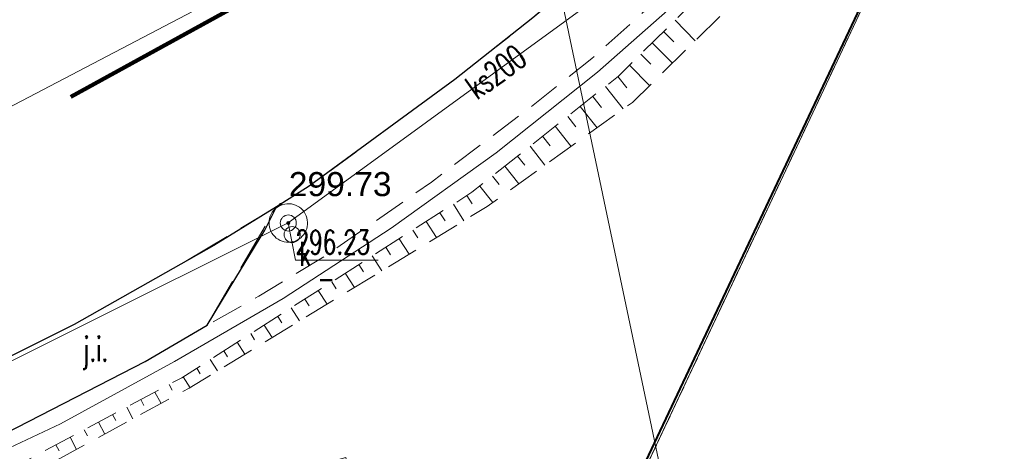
# Model space of a CAD drawing. Header units: metres. Extents: x 6567600 to 13135881, y 5574237 to 11149086.
# Tile 17 of 120: x 6567911 to 6567942, y 5574359 to 5574373. Entities that reach past the tile are written whole.
import ezdxf
from ezdxf.enums import TextEntityAlignment as Align

# ---------------------------------------------------------------- set-up
doc = ezdxf.new("R2010")
doc.units = ezdxf.units.M
for name, pattern in [('zzzxref_260316$0$_MDCP$0$2.0_1.0', [3, 2, -1]), ('zzzxref_260316$0$_MDCP$0$L_0_03', [1, 0.5, -0.5]), ('zzzxref_260316$0$_MDCP$0$L_0_04', [1.5, 1, -0.5]), ('zzzxref_260316$0$_MDCP$1$L_0_06', [2, 1.5, -0.5])]:
    doc.linetypes.add(name, pattern=pattern)
for name, color, linetype, lineweight in [('zzzxref_260316$0$_MDCP$0$EGB_DzialkaEwidencyjna', 7, 'Continuous', 18), ('zzzxref_260316$0$_MDCP$0$EGB_Klasouzytek', 92, 'Continuous', 18), ('zzzxref_260316$0$_MDCP$0$EGB_KonturUzytkuGruntowego', 92, 'Continuous', 18), ('zzzxref_260316$0$_MDCP$0$GES_InneUrzadzeniaTowarzyszace', 7, 'Continuous', 18), ('zzzxref_260316$0$_MDCP$0$GES_InneUrzadzeniaTowarzyszace_P', 7, 'Continuous', 18), ('zzzxref_260316$0$_MDCP$0$GES_Rzedna', 7, 'Continuous', 18), ('zzzxref_260316$0$_MDCP$0$KR_ObiektKarto', 7, 'Continuous', 18), ('zzzxref_260316$0$_MDCP$0$MP_LINIE_REGULAC', 135, 'Continuous', 40), ('zzzxref_260316$0$_MDCP$0$OT_Komunikacja', 7, 'Continuous', 18), ('zzzxref_260316$0$_MDCP$0$OT_Skarpa', 7, 'Continuous', 18), ('zzzxref_260316$0$_MDCP$0$OTRS', 7, 'Continuous', 13), ('zzzxref_260316$0$_MDCP$0$OTRS_O', 7, 'Continuous', 20), ('zzzxref_260316$0$_MDCP$0$Z_ZAKRES', 214, 'Continuous', 90), ('zzzxref_260316$0$_MDCP$1$GES_PrzewodKanalizacyjny', 36, 'Continuous', 18), ('zzzxref_260316$0$_MDCP$1$GES_PrzewodWodociagowy', 5, 'Continuous', 18)]:
    doc.layers.add(name, color=color, linetype=linetype, lineweight=lineweight)
doc.layers.add('zzzxref_260316$0$PR1183 Chorzów Metalowców V09_TT$0$FORMA - Arch 01 - PZT 1 Strefy', color=7, linetype='Continuous')
doc.styles.add('zzzxref_260316$0$$TD_AUDIT_GENERATED_(9E133)', font='simplex.shx')
doc.styles.add('zzzxref_260316$0$$TD_AUDIT_GENERATED_(9E16A)', font='arial.ttf', dxfattribs={"width": 0.9})
doc.linetypes.add('zzzxref_260316$0$_MDCP$0$L_0_A0_SHX', pattern='A,0,-0.25,-0.5,-0.5,-0.5,[4,GML_DCP.shx,S=0.05,R=0,X=0,Y=0],-0.5,-0.5,-0.5,-0.25', length=3.5)

# ---------------------------------------------------------------- blocks, each defined once
blk = doc.blocks.new('zzzxref_260316$0$_MDCP$0$OTRS')
at = {"layer": 'zzzxref_260316$0$_MDCP$0$OTRS', "color": 0, "lineweight": -3, "const_width": 0.09}
blk.add_lwpolyline([(-0.045, 0, 1), (0.045, 0, 1)], format="xyb", close=True, dxfattribs=at)
at = {"layer": 'zzzxref_260316$0$_MDCP$0$OTRS_O', "color": 0, "style": 'zzzxref_260316$0$$TD_AUDIT_GENERATED_(9E16A)'}
blk.add_attdef('RZEDNA', (0.514, 0.515), '', height=1.5, dxfattribs=at)
blk = doc.blocks.new('zzzxref_260316$0$_MDCP$0$other_SUPS01_05')
at = {"linetype": 'Continuous', "lineweight": 13}
blk.add_hatch(color=0, dxfattribs=at).paths.add_polyline_path([(0, -0.091, 1), (0, 0.091, 1)])
at = {"color": 0, "linetype": 'Continuous', "lineweight": 13}
blk.add_circle((0, 0), 0.0906, dxfattribs=at)
blk = doc.blocks.new('zzzxref_260316$0$_MDCP$0$SUPK_K')
at = {"color": 0, "linetype": 'Continuous', "lineweight": 18}
blk.add_circle((0, 0), 0.5, dxfattribs=at)
blk = doc.blocks.new('zzzxref_260316$0$_MDCP$0$other_SUPW_O')
at = {"color": 0, "linetype": 'Continuous', "lineweight": 18}
blk.add_circle((0, 0), 0.5, dxfattribs=at)
blk = doc.blocks.new('zzzxref_260316')
at = {"layer": 'zzzxref_260316$0$PR1183 Chorzów Metalowców V09_TT$0$FORMA - Arch 01 - PZT 1 Strefy', "linetype": 'Continuous', "lineweight": 0, "true_color": 0x577933}
h = blk.add_hatch(dxfattribs=at)
h.set_pattern_fill('ANSI31', color=77, scale=3, style=0)
h.set_pattern_definition([(45, (0, 1.2501), (-0.265165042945, 0.265165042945), [])])
h.paths.add_polyline_path([(6567874.014, 5574370.037), (6567903.73, 5574376.76), (6567926.87, 5574389.48), (6567941.769, 5574411.258), (6567945.87, 5574426.93), (6567946.274, 5574439.041), (6567944.961, 5574439.568), (6567943.09, 5574448.275), (6567939.696, 5574459.298), (6567938.856, 5574458.437), (6567945.454, 5574427.738), (6567940.566, 5574426.687), (6567942.208, 5574419.044, -0.198349), (6567940.833, 5574411.513), (6567926.815, 5574391.018), (6567903.433, 5574378.164), (6567873.643, 5574371.762)])
at = {"layer": 'zzzxref_260316$0$_MDCP$0$EGB_DzialkaEwidencyjna', "linetype": 'Continuous', "lineweight": 18}
for p, q in [((6567870.09, 5574563.29), (6567937.22, 5574576.21)), ((6567937.22, 5574576.21), (6567953.2, 5574485.85)), ((6567921.55, 5574569.11), (6567849.51, 5574552.26)), ((6567946.41, 5574443.1), (6567921.55, 5574569.11)), ((6567848.19, 5574557.83), (6567870.09, 5574563.29)), ((6567849.51, 5574552.26), (6567848.19, 5574557.83)), ((6567953.2, 5574485.85), (6567954.34, 5574479.4)), ((6567954.34, 5574479.4), (6567964.63, 5574421.22)), ((6567945.87, 5574426.93), (6567946.41, 5574443.1)), ((6567941.78, 5574411.28), (6567945.87, 5574426.93)), ((6567964.63, 5574421.22), (6567961.98, 5574385.01)), ((6567926.87, 5574389.48), (6567941.78, 5574411.28)), ((6567903.73, 5574376.76), (6567926.87, 5574389.48)), ((6567961.98, 5574385.01), (6567940.38, 5574379.35)), ((6567940.38, 5574379.35), (6567927.03, 5574350.99)), ((6567864.17, 5574367.81), (6567903.73, 5574376.76)), ((6567869.98, 5574345.11), (6567864.17, 5574367.81)), ((6567921.32, 5574359.06), (6567869.98, 5574345.11)), ((6567923.464, 5574348.631), (6567921.32, 5574359.06)), ((6567927.03, 5574350.99), (6567923.464, 5574348.631))]:
    blk.add_line(p, q, dxfattribs=at)
at = {"layer": 'zzzxref_260316$0$_MDCP$0$EGB_Klasouzytek', "lineweight": 18}
blk.add_lwpolyline([(6567937.22, 5574576.21), (6567953.2, 5574485.85), (6567954.34, 5574479.4), (6567964.63, 5574421.22), (6567961.98, 5574385.01), (6567940.38, 5574379.35), (6567928.595, 5574354.314)], dxfattribs=at)
at = {"layer": 'zzzxref_260316$0$_MDCP$0$EGB_KonturUzytkuGruntowego', "linetype": 'zzzxref_260316$0$_MDCP$0$L_0_03', "lineweight": 18}
blk.add_lwpolyline([(6567953.2, 5574485.85), (6567954.34, 5574479.4), (6567964.63, 5574421.22), (6567961.98, 5574385.01), (6567940.38, 5574379.35), (6567928.595, 5574354.314)], dxfattribs=at)
at = {"layer": 'zzzxref_260316$0$_MDCP$0$GES_InneUrzadzeniaTowarzyszace', "color": 36, "linetype": 'Continuous', "lineweight": 18, "flags": 128}
blk.add_lwpolyline([(6567919.469, 5574365.773), (6567919.402, 5574365.784), (6567919.336, 5574365.803), (6567919.272, 5574365.829), (6567919.212, 5574365.861), (6567919.156, 5574365.901), (6567919.105, 5574365.947), (6567919.06, 5574365.998), (6567919.02, 5574366.054), (6567918.987, 5574366.114), (6567918.962, 5574366.178), (6567918.944, 5574366.244), (6567918.933, 5574366.311), (6567918.93, 5574366.38), (6567918.935, 5574366.448), (6567918.948, 5574366.515), (6567918.968, 5574366.581), (6567918.996, 5574366.643), (6567919.03, 5574366.703), (6567919.072, 5574366.757), (6567919.119, 5574366.807), (6567919.171, 5574366.851), (6567919.228, 5574366.889), (6567919.289, 5574366.92), (6567919.354, 5574366.944), (6567919.42, 5574366.96), (6567919.488, 5574366.969), (6567919.557, 5574366.97), (6567919.625, 5574366.963), (6567919.692, 5574366.948), (6567919.756, 5574366.926), (6567919.818, 5574366.896), (6567919.876, 5574366.86), (6567919.93, 5574366.817), (6567919.978, 5574366.769), (6567920.021, 5574366.715), (6567920.057, 5574366.657), (6567920.086, 5574366.595), (6567920.108, 5574366.53), (6567920.123, 5574366.463), (6567920.129, 5574366.395), (6567920.128, 5574366.327), (6567920.12, 5574366.259), (6567920.103, 5574366.192), (6567920.079, 5574366.128), (6567920.048, 5574366.067), (6567920.01, 5574366.01), (6567919.966, 5574365.958), (6567919.916, 5574365.911), (6567919.861, 5574365.87), (6567919.802, 5574365.835), (6567919.739, 5574365.808), (6567919.673, 5574365.788), (6567919.606, 5574365.775), (6567919.538, 5574365.77)], close=True, dxfattribs=at)
at = {"layer": 'zzzxref_260316$0$_MDCP$0$GES_Rzedna', "color": 7, "linetype": 'Continuous', "lineweight": 13, "flags": 128}
blk.add_lwpolyline([(6567922.333, 5574365.207), (6567919.755, 5574365.207), (6567919.53, 5574366.37)], dxfattribs=at)
at = {"layer": 'zzzxref_260316$0$_MDCP$0$KR_ObiektKarto', "linetype": 'Continuous', "lineweight": 18, "flags": 128}
for points in [[(6567931.592, 5574372.693), (6567932.223, 5574372.055)], [(6567931.237, 5574372.341), (6567931.552, 5574372.023)], [(6567930.881, 5574371.99), (6567931.51, 5574371.355)], [(6567930.526, 5574371.638), (6567930.839, 5574371.321)], [(6567930.17, 5574371.287), (6567930.796, 5574370.654)], [(6567929.813, 5574370.937), (6567930.091, 5574370.586)], [(6567929.421, 5574370.626), (6567929.977, 5574369.925)], [(6567929.029, 5574370.316), (6567929.3, 5574369.975)], [(6567928.637, 5574370.005), (6567929.163, 5574369.342)], [(6567928.246, 5574369.695), (6567928.501, 5574369.373)], [(6567927.854, 5574369.384), (6567928.349, 5574368.759)], [(6567927.462, 5574369.074), (6567927.702, 5574368.771)], [(6567927.07, 5574368.763), (6567927.535, 5574368.176)], [(6567926.678, 5574368.453), (6567926.903, 5574368.169)], [(6567926.286, 5574368.142), (6567926.721, 5574367.593)], [(6567925.894, 5574367.832), (6567926.104, 5574367.567)], [(6567925.502, 5574367.521), (6567925.908, 5574367.01)], [(6567925.099, 5574367.227), (6567925.267, 5574366.964)], [(6567924.678, 5574366.957), (6567925.007, 5574366.442)], [(6567923.835, 5574366.419), (6567924.153, 5574365.921)], [(6567924.256, 5574366.688), (6567924.418, 5574366.435)], [(6567923.414, 5574366.15), (6567923.57, 5574365.905)], [(6567922.992, 5574365.881), (6567923.299, 5574365.401)], [(6567922.571, 5574365.611), (6567922.722, 5574365.376)], [(6567922.15, 5574365.342), (6567922.445, 5574364.88)], [(6567921.728, 5574365.073), (6567921.873, 5574364.846)], [(6567921.307, 5574364.804), (6567921.591, 5574364.359)], [(6567920.886, 5574364.535), (6567921.025, 5574364.317)], [(6567920.043, 5574363.996), (6567920.176, 5574363.787)], [(6567920.464, 5574364.266), (6567920.737, 5574363.839)], [(6567919.621, 5574363.727), (6567919.883, 5574363.318)], [(6567919.2, 5574363.458), (6567919.328, 5574363.258)], [(6567918.779, 5574363.189), (6567919.029, 5574362.797)], [(6567918.357, 5574362.92), (6567918.48, 5574362.728)], [(6567917.936, 5574362.651), (6567918.175, 5574362.276)], [(6567917.515, 5574362.381), (6567917.631, 5574362.199)], [(6567916.672, 5574361.843), (6567916.783, 5574361.669)], [(6567917.093, 5574362.112), (6567917.321, 5574361.756)], [(6567916.251, 5574361.574), (6567916.467, 5574361.235)], [(6567915.811, 5574361.335), (6567915.906, 5574361.158)], [(6567915.37, 5574361.1), (6567915.561, 5574360.742)], [(6567914.488, 5574360.629), (6567914.682, 5574360.265)], [(6567914.929, 5574360.865), (6567915.025, 5574360.684)], [(6567914.047, 5574360.394), (6567914.145, 5574360.21)], [(6567913.605, 5574360.159), (6567913.803, 5574359.788)], [(6567912.723, 5574359.688), (6567912.924, 5574359.311)], [(6567913.164, 5574359.924), (6567913.264, 5574359.737)], [(6567912.282, 5574359.453), (6567912.383, 5574359.263)]]:
    blk.add_lwpolyline(points, dxfattribs=at)
at = {"layer": 'zzzxref_260316$0$_MDCP$0$MP_LINIE_REGULAC', "linetype": 'Continuous'}
blk.add_lwpolyline([(6567928.454, 5574354.229), (6567940.318, 5574379.339), (6567965.138, 5574385.87)], dxfattribs=at)
at = {"layer": 'zzzxref_260316$0$_MDCP$0$OT_Komunikacja', "linetype": 'zzzxref_260316$0$_MDCP$0$L_0_A0_SHX', "lineweight": 18}
for p, q in [((6567954.473, 5574406.634), (6567957.111, 5574414.196)), ((6567952.944, 5574402.951), (6567954.473, 5574406.634)), ((6567951.238, 5574399.278), (6567952.944, 5574402.951)), ((6567949.364, 5574395.673), (6567951.238, 5574399.278)), ((6567947.313, 5574392.248), (6567949.364, 5574395.673)), ((6567945.207, 5574388.873), (6567947.313, 5574392.248)), ((6567942.835, 5574385.586), (6567945.207, 5574388.873)), ((6567940.392, 5574382.478), (6567942.835, 5574385.586)), ((6567937.746, 5574379.438), (6567940.392, 5574382.478)), ((6567935.054, 5574376.545), (6567937.746, 5574379.438)), ((6567932.132, 5574373.685), (6567935.054, 5574376.545)), ((6567929.174, 5574371.072), (6567932.132, 5574373.685)), ((6567926.012, 5574368.556), (6567929.174, 5574371.072)), ((6567922.741, 5574366.209), (6567926.012, 5574368.556)), ((6567919.37, 5574364.011), (6567922.741, 5574366.209)), ((6567915.985, 5574362.056), (6567919.37, 5574364.011)), ((6567912.426, 5574360.104), (6567915.985, 5574362.056)), ((6567908.821, 5574358.417), (6567912.426, 5574360.104)), ((6567905.144, 5574356.882), (6567908.821, 5574358.417)), ((6567901.362, 5574355.506), (6567905.144, 5574356.882)), ((6567897.522, 5574354.273), (6567901.362, 5574355.506)), ((6567893.734, 5574353.163), (6567897.522, 5574354.273)), ((6567885.988, 5574350.992), (6567893.734, 5574353.163)), ((6567870.564, 5574346.733), (6567885.988, 5574350.992)), ((6567866.341, 5574345.538), (6567870.564, 5574346.733))]:
    blk.add_line(p, q, dxfattribs=at)
at = {"layer": 'zzzxref_260316$0$_MDCP$0$OT_Komunikacja', "linetype": 'Continuous', "lineweight": 18}
for p, q in [((6567954.473, 5574406.634), (6567957.111, 5574414.196)), ((6567952.944, 5574402.951), (6567954.473, 5574406.634)), ((6567951.238, 5574399.278), (6567952.944, 5574402.951)), ((6567949.364, 5574395.673), (6567951.238, 5574399.278)), ((6567947.313, 5574392.248), (6567949.364, 5574395.673)), ((6567945.207, 5574388.873), (6567947.313, 5574392.248)), ((6567942.835, 5574385.586), (6567945.207, 5574388.873)), ((6567940.392, 5574382.478), (6567942.835, 5574385.586)), ((6567937.746, 5574379.438), (6567940.392, 5574382.478)), ((6567935.054, 5574376.545), (6567937.746, 5574379.438)), ((6567932.132, 5574373.685), (6567935.054, 5574376.545)), ((6567929.174, 5574371.072), (6567932.132, 5574373.685)), ((6567926.012, 5574368.556), (6567929.174, 5574371.072)), ((6567922.741, 5574366.209), (6567926.012, 5574368.556)), ((6567919.37, 5574364.011), (6567922.741, 5574366.209)), ((6567915.985, 5574362.056), (6567919.37, 5574364.011)), ((6567912.426, 5574360.104), (6567915.985, 5574362.056)), ((6567908.821, 5574358.417), (6567912.426, 5574360.104)), ((6567905.144, 5574356.882), (6567908.821, 5574358.417)), ((6567901.362, 5574355.506), (6567905.144, 5574356.882)), ((6567897.522, 5574354.273), (6567901.362, 5574355.506)), ((6567893.734, 5574353.163), (6567897.522, 5574354.273)), ((6567885.988, 5574350.992), (6567893.734, 5574353.163)), ((6567870.564, 5574346.733), (6567885.988, 5574350.992)), ((6567866.341, 5574345.538), (6567870.564, 5574346.733))]:
    blk.add_line(p, q, dxfattribs=at)
at = {"layer": 'zzzxref_260316$0$_MDCP$0$OT_Komunikacja', "color": 7, "linetype": 'Continuous', "lineweight": 25, "flags": 128}
for points in [[(6567945.062, 5574393.494), (6567943.667, 5574391.188), (6567941.714, 5574388.428), (6567939.717, 5574385.726), (6567938.499, 5574384.155), (6567936.766, 5574382.158), (6567934.651, 5574379.867), (6567932.034, 5574377.144), (6567929.626, 5574374.868), (6567927.159, 5574372.769), (6567924.721, 5574370.845), (6567920.178, 5574367.514), (6567919.163, 5574366.875), (6567917.209, 5574365.668), (6567912.846, 5574363.203), (6567908.053, 5574360.812), (6567905.63, 5574359.784), (6567900.842, 5574357.997)], [(6567900.842, 5574357.997), (6567904.405, 5574358.151), (6567907.065, 5574358.223), (6567910.349, 5574359.631), (6567915.069, 5574362.055), (6567916.996, 5574363.184), (6567917.897, 5574364.663), (6567918.799, 5574366.142), (6567919.163, 5574366.875)]]:
    blk.add_lwpolyline(points, dxfattribs=at)
at = {"layer": 'zzzxref_260316$0$_MDCP$0$OT_Komunikacja', "color": 7, "linetype": 'zzzxref_260316$0$_MDCP$0$L_0_04', "lineweight": 18, "flags": 128}
blk.add_lwpolyline([(6567954.89, 5574468.512), (6567956.089, 5574463.26), (6567957.252, 5574458.143), (6567957.794, 5574455.218), (6567958.727, 5574450.183), (6567959.058, 5574447.861), (6567959.67, 5574442.376), (6567959.67, 5574436.486), (6567959.545, 5574431.99), (6567959.099, 5574427.014), (6567958.044, 5574420.969), (6567957.324, 5574417.445), (6567956.07, 5574412.854), (6567954.526, 5574407.996), (6567952.42, 5574402.809), (6567950.598, 5574398.897), (6567948.007, 5574394.119), (6567947.234, 5574392.908), (6567943.824, 5574387.695), (6567941.21, 5574384.2), (6567938.511, 5574380.967), (6567935.556, 5574377.712), (6567933.248, 5574375.394), (6567930.983, 5574373.286), (6567929, 5574371.503), (6567927.008, 5574369.919), (6567923.991, 5574367.643), (6567920.708, 5574365.356), (6567918.61, 5574364.087), (6567916.996, 5574363.184), (6567918.799, 5574366.142), (6567919.163, 5574366.875), (6567920.178, 5574367.514), (6567924.721, 5574370.845), (6567927.159, 5574372.769), (6567929.626, 5574374.868), (6567932.034, 5574377.144), (6567934.651, 5574379.867), (6567936.766, 5574382.158), (6567938.499, 5574384.155), (6567939.717, 5574385.726), (6567941.714, 5574388.428), (6567943.667, 5574391.188), (6567945.062, 5574393.494), (6567946.829, 5574396.401), (6567947.856, 5574398.247), (6567949.105, 5574400.712), (6567950.226, 5574403.154), (6567951.475, 5574406.082), (6567953.08, 5574410.424), (6567953.824, 5574412.7), (6567954.863, 5574416.361), (6567955.634, 5574419.668), (6567956.001, 5574421.378), (6567956.525, 5574424.251), (6567956.882, 5574426.779), (6567957.102, 5574428.646), (6567957.291, 5574430.461), (6567957.448, 5574433.219), (6567957.584, 5574436.196), (6567957.494, 5574439.375), (6567957.326, 5574443.683), (6567956.865, 5574448.256), (6567955.717, 5574455.051), (6567954.618, 5574460.152), (6567953.982, 5574463.046), (6567953.196, 5574466.527), (6567952.865, 5574468.02), (6567953.104, 5574468.962), (6567953.7, 5574470.618), (6567954.406, 5574471.956), (6567954.979, 5574472.711), (6567955.47, 5574473.02), (6567955.795, 5574470.584)], close=True, dxfattribs=at)
at = {"layer": 'zzzxref_260316$0$_MDCP$0$OT_Komunikacja', "color": 7, "linetype": 'zzzxref_260316$0$_MDCP$1$L_0_06', "lineweight": 18, "flags": 128}
blk.add_lwpolyline([(6567905.63, 5574359.784), (6567909.495, 5574361.531), (6567912.846, 5574363.203), (6567916.13, 5574365.059), (6567919.163, 5574366.875), (6567916.996, 5574363.184), (6567915.069, 5574362.055), (6567912.391, 5574360.68), (6567910.349, 5574359.631), (6567907.065, 5574358.223), (6567900.842, 5574357.997)], close=True, dxfattribs=at)
at = {"layer": 'zzzxref_260316$0$_MDCP$0$OT_Skarpa', "color": 7, "linetype": 'zzzxref_260316$0$_MDCP$0$L_0_04', "lineweight": 18, "flags": 128}
blk.add_lwpolyline([(6567955.232, 5574406.177), (6567951.756, 5574398.203), (6567947.269, 5574389.868), (6567942.777, 5574383.115), (6567937.448, 5574377.183), (6567930.261, 5574370.129), (6567925.735, 5574366.886), (6567916.441, 5574361.219), (6567908.061, 5574356.673), (6567903.277, 5574354.979), (6567890.931, 5574351.328), (6567881.688, 5574348.638), (6567870.25, 5574345.423), (6567870.125, 5574346.245), (6567881.513, 5574349.229), (6567890.859, 5574351.844), (6567903.074, 5574355.601), (6567907.897, 5574357.115), (6567916.207, 5574361.546), (6567925.258, 5574367.328), (6567929.831, 5574370.951), (6567936.889, 5574377.931), (6567941.701, 5574383.939), (6567946.663, 5574390.442), (6567951.323, 5574398.426), (6567954.838, 5574406.196), (6567955.936, 5574410.199)], close=True, dxfattribs=at)
at = {"layer": 'zzzxref_260316$0$_MDCP$0$Z_ZAKRES', "linetype": 'zzzxref_260316$0$_MDCP$0$2.0_1.0', "lineweight": 140, "ltscale": 3}
blk.add_lwpolyline([(6567820.407, 5574555.719), (6567847.232, 5574561.997), (6567929.356, 5574581.206), (6567956.443, 5574443.911), (6567955.827, 5574425.481), (6567951.015, 5574407.07), (6567933.777, 5574381.866), (6567907.312, 5574367.318), (6567855.739, 5574355.65), (6567852.582, 5574378.747), (6567848.105, 5574411.572), (6567841.693, 5574438.994), (6567818.946, 5574517.253)], close=True, dxfattribs=at)
at = {"layer": 'zzzxref_260316$0$_MDCP$1$GES_PrzewodKanalizacyjny', "color": 36, "linetype": 'Continuous', "lineweight": 18, "flags": 128}
for points in [[(6567919.53, 5574366.37), (6567932.47, 5574375.8)], [(6567896.46, 5574362.471), (6567920.36, 5574374.97)], [(6567898.83, 5574356.05), (6567919.53, 5574366.37)]]:
    blk.add_lwpolyline(points, dxfattribs=at)
at = {"layer": 'zzzxref_260316$0$_MDCP$1$GES_PrzewodWodociagowy', "color": 5, "linetype": 'Continuous', "lineweight": 18}
blk.add_lwpolyline([(6567931.67, 5574356.163), (6567925.94, 5574383.41), (6567967.469, 5574392.165)], dxfattribs=at)
at = {"layer": 'zzzxref_260316$0$_MDCP$0$GES_InneUrzadzeniaTowarzyszace_P', "color": 36, "linetype": 'Continuous', "xscale": 0.5, "yscale": 0.5, "zscale": 0.5}
blk.add_blockref('zzzxref_260316$0$_MDCP$0$SUPK_K', (6567919.53, 5574366.37), dxfattribs=at)
at = {"layer": 'zzzxref_260316$0$_MDCP$0$GES_InneUrzadzeniaTowarzyszace_P', "linetype": 'Continuous', "xscale": 0.5, "yscale": 0.5, "zscale": 0.5}
blk.add_blockref('zzzxref_260316$0$_MDCP$0$other_SUPW_O', (6567919.65, 5574366.01), dxfattribs=at)
at = {"layer": 'zzzxref_260316$0$_MDCP$0$GES_Rzedna', "color": 36, "linetype": 'Continuous', "xscale": 0.5, "yscale": 0.5, "zscale": 0.5}
blk.add_blockref('zzzxref_260316$0$_MDCP$0$other_SUPS01_05', (6567919.53, 5574366.37), dxfattribs=at)
at = {"layer": 'zzzxref_260316$0$_MDCP$0$OTRS', "xscale": 0.5, "yscale": 0.5, "zscale": 0.5}
blk.add_blockref('zzzxref_260316$0$_MDCP$0$OTRS', (6567919.289, 5574366.95, 299.732), dxfattribs=at).add_auto_attribs({'RZEDNA': '299.73'})
at = {"layer": 'zzzxref_260316$0$_MDCP$0$GES_InneUrzadzeniaTowarzyszace_P', "color": 7, "lineweight": 15, "style": 'zzzxref_260316$0$$TD_AUDIT_GENERATED_(9E133)', "width": 0.66}
blk.add_text('k', height=0.75, dxfattribs=at).set_placement((6567919.875, 5574365.785), align=Align.TOP_LEFT)
at = {"layer": 'zzzxref_260316$0$_MDCP$0$GES_Rzedna', "color": 36, "lineweight": 15, "style": 'zzzxref_260316$0$$TD_AUDIT_GENERATED_(9E133)', "width": 0.66}
for s, p in [('296.23', (6567919.755, 5574366.145)), ('  -', (6567919.755, 5574365.02))]:
    blk.add_text(s, height=0.75, rotation=-360, dxfattribs=at).set_placement(p, align=Align.TOP_LEFT)
at = {"layer": 'zzzxref_260316$0$_MDCP$0$OT_Komunikacja', "color": 7, "lineweight": 15, "style": 'zzzxref_260316$0$$TD_AUDIT_GENERATED_(9E133)', "width": 0.66}
blk.add_text('j.i.', height=0.75, dxfattribs=at).set_placement((6567913.514, 5574362.436), align=Align.MIDDLE_CENTER)
at = {"layer": 'zzzxref_260316$0$_MDCP$1$GES_PrzewodKanalizacyjny', "color": 36, "lineweight": 15, "style": 'zzzxref_260316$0$$TD_AUDIT_GENERATED_(9E133)', "width": 0.66}
blk.add_text('ks200', height=0.75, rotation=-323.9, dxfattribs=at).set_placement((6567926, 5574371.085), align=Align.MIDDLE_CENTER)

msp = doc.modelspace()

# ---------------------------------------------------------------- block references
at = {"ltscale": 0.5}
msp.add_blockref('zzzxref_260316', (0, 0), dxfattribs=at)

doc.saveas('drawing.dxf')
